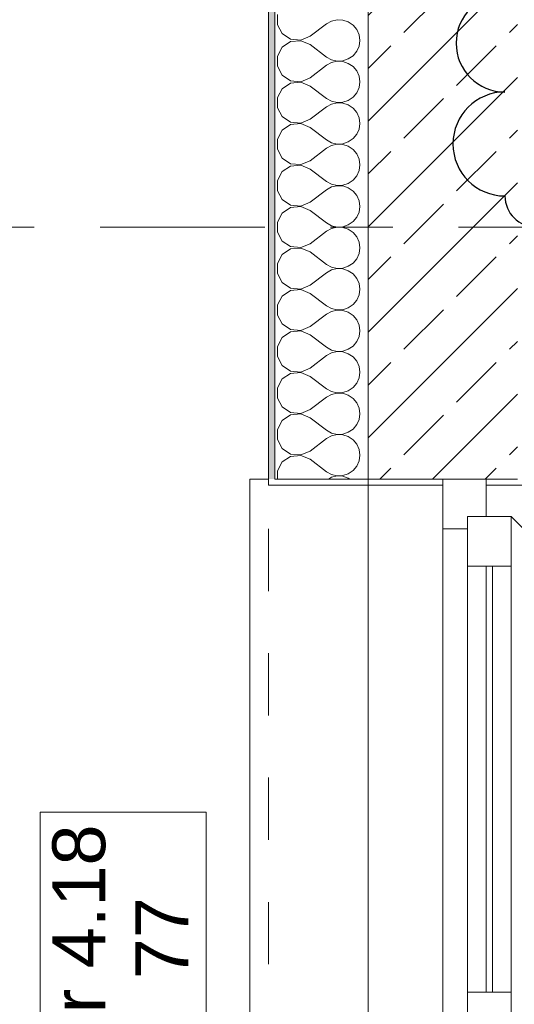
# Model space of a CAD drawing. Header units: metres. Extents: x -3.6 to 90.7, y -11.1 to 18.
# Tile 69 of 256: x -0.6 to 0.2, y 7.1 to 8.6. Entities that reach past the tile are written whole.
import ezdxf

# ---------------------------------------------------------------- set-up
doc = ezdxf.new("R2010")
doc.units = ezdxf.units.M
doc.header["$MEASUREMENT"] = 0
doc.linetypes.add('Strichlinie doppelt', pattern=[0.546806, 0.264583, -0.105833, 0.070556, -0.105833])
doc.linetypes.add('Strichlinie eng', pattern=[0.115, 0.075, -0.04])
for name, color, linetype in [('152 - Bemaßung_ Beschriftung.Ausbau', 7, 'Continuous'), ('209 - Marker.Änderung', 7, 'Continuous'), ('451 - Universal.Achsen Raster', 7, 'Continuous'), ('603 - Struktur.Bodenplatte_ Decke Roh', 7, 'Continuous'), ('604 - Struktur.Wand Aussen', 7, 'Continuous')]:
    doc.layers.add(name, color=color, linetype=linetype)
doc.styles.add('ERSTELLTER_STIL_2', font='txt')
doc.dimstyles.new('ERSTELLTER_STIL__1', dxfattribs={"dimtxt": 0.1, "dimasz": 0.0532, "dimexe": 0.18, "dimexo": 0.0625, "dimgap": 0, "dimtad": 1, "dimzin": 0, "dimdsep": 46, "dimtxsty": 'ERSTELLTER_STIL_2', "dimblk": 'ARROWHEAD_2', "dimblk1": 'ARROWHEAD_2', "dimblk2": 'ARROWHEAD_2', "dimcen": 0.09, "dimse1": 1, "dimse2": 1, "dimclrd": 7, "dimclre": 7, "dimclrt": 7, "dimazin": 0, "dimtfac": 1, "dimtdec": 4, "dimtmove": 0, "dimatfit": 3, "dimfxl": 1, "dimtolj": 1, "dimtzin": 0, "dimarcsym": 0})
doc.dimstyles.new('ERSTELLTER_STIL__2', dxfattribs={"dimtxt": 0.1, "dimasz": 0.0532, "dimexe": 0.18, "dimexo": 0.0625, "dimgap": 0, "dimtad": 1, "dimzin": 0, "dimdsep": 46, "dimtxsty": 'ERSTELLTER_STIL_2', "dimblk": 'ARROWHEAD_2', "dimblk1": 'ARROWHEAD_2', "dimblk2": 'ARROWHEAD_2', "dimcen": 0.09, "dimse1": 1, "dimse2": 1, "dimclrd": 7, "dimclre": 7, "dimclrt": 7, "dimazin": 0, "dimtfac": 1, "dimtdec": 4, "dimtmove": 2, "dimatfit": 3, "dimfxl": 1, "dimtolj": 1, "dimtzin": 0, "dimarcsym": 0})
pattern_1 = [(0, (0, 0), (0, 0.08660254), [0, -0.05]), (0, (0.025, 0.0433), (0, 0.08660254), [0, -0.05])]

# ---------------------------------------------------------------- blocks, each defined once
blk = doc.blocks.new('*X144')
at = {"layer": '604 - Struktur.Wand Aussen', "color": 7, "linetype": 'Continuous', "lineweight": 5}
for p, q in [((-0.1607, 8.6415), (-0.1607, 8.6252)), ((-0.1083, 8.6067), (-0.0817, 8.6267)), ((-0.0736, 8.6311), (-0.0817, 8.6267)), ((-0.0647, 8.6332), (-0.0736, 8.6311)), ((-0.0555, 8.6328), (-0.0647, 8.6332)), ((-0.0468, 8.6298), (-0.0555, 8.6328)), ((-0.0392, 8.6246), (-0.0468, 8.6298)), ((-0.1607, 8.6252), (-0.153, 8.6109)), ((-0.153, 8.6109), (-0.1395, 8.6019)), ((-0.0333, 8.6175), (-0.0392, 8.6246)), ((-0.0296, 8.6091), (-0.0333, 8.6175)), ((-0.1395, 8.5981), (-0.153, 8.5891)), ((-0.1395, 8.6019), (-0.1233, 8.6004)), ((-0.1233, 8.5996), (-0.1395, 8.5981)), ((-0.1233, 8.6004), (-0.1083, 8.6067)), ((-0.1083, 8.5933), (-0.1233, 8.5996)), ((-0.0283, 8.6), (-0.0296, 8.6091)), ((-0.0296, 8.5909), (-0.0283, 8.6)), ((-0.153, 8.5891), (-0.1607, 8.5748)), ((-0.1083, 8.5933), (-0.0817, 8.5733)), ((-0.0392, 8.5754), (-0.0333, 8.5825)), ((-0.0333, 8.5825), (-0.0296, 8.5909)), ((-0.1607, 8.5748), (-0.1607, 8.5585)), ((-0.0817, 8.5733), (-0.0736, 8.5689)), ((-0.0736, 8.5645), (-0.0817, 8.56)), ((-0.0736, 8.5689), (-0.0647, 8.5668)), ((-0.0647, 8.5665), (-0.0736, 8.5645)), ((-0.0647, 8.5668), (-0.0555, 8.5672)), ((-0.0555, 8.5661), (-0.0647, 8.5665)), ((-0.0555, 8.5672), (-0.0468, 8.5702)), ((-0.0468, 8.5631), (-0.0555, 8.5661)), ((-0.0468, 8.5702), (-0.0392, 8.5754)), ((-0.0392, 8.5579), (-0.0468, 8.5631)), ((-0.1607, 8.5585), (-0.153, 8.5442)), ((-0.1083, 8.54), (-0.0817, 8.56)), ((-0.0333, 8.5509), (-0.0392, 8.5579)), ((-0.0296, 8.5424), (-0.0333, 8.5509)), ((-0.153, 8.5442), (-0.1395, 8.5352)), ((-0.1395, 8.5314), (-0.153, 8.5224)), ((-0.1395, 8.5352), (-0.1233, 8.5337)), ((-0.1233, 8.533), (-0.1395, 8.5314)), ((-0.1233, 8.5337), (-0.1083, 8.54)), ((-0.1083, 8.5267), (-0.1233, 8.533)), ((-0.0283, 8.5333), (-0.0296, 8.5424)), ((-0.0296, 8.5242), (-0.0283, 8.5333)), ((-0.153, 8.5224), (-0.1607, 8.5081)), ((-0.1083, 8.5267), (-0.0817, 8.5067)), ((-0.0392, 8.5087), (-0.0333, 8.5158)), ((-0.0333, 8.5158), (-0.0296, 8.5242)), ((-0.1607, 8.5081), (-0.1607, 8.4919)), ((-0.0817, 8.5067), (-0.0736, 8.5022)), ((-0.0736, 8.5022), (-0.0647, 8.5001)), ((-0.0647, 8.4999), (-0.0736, 8.4978)), ((-0.0647, 8.5001), (-0.0555, 8.5006)), ((-0.0555, 8.4994), (-0.0647, 8.4999)), ((-0.0555, 8.5006), (-0.0468, 8.5035)), ((-0.0468, 8.4965), (-0.0555, 8.4994)), ((-0.0468, 8.5035), (-0.0392, 8.5087)), ((-0.1607, 8.4919), (-0.153, 8.4776)), ((-0.1083, 8.4733), (-0.0817, 8.4933)), ((-0.0736, 8.4978), (-0.0817, 8.4933)), ((-0.0392, 8.4913), (-0.0468, 8.4965)), ((-0.0333, 8.4842), (-0.0392, 8.4913)), ((-0.0296, 8.4758), (-0.0333, 8.4842)), ((-0.153, 8.4776), (-0.1395, 8.4686)), ((-0.1395, 8.4686), (-0.1233, 8.467)), ((-0.1233, 8.467), (-0.1083, 8.4733)), ((-0.0283, 8.4667), (-0.0296, 8.4758)), ((-0.153, 8.4558), (-0.1607, 8.4415)), ((-0.1395, 8.4648), (-0.153, 8.4558)), ((-0.1233, 8.4663), (-0.1395, 8.4648)), ((-0.1083, 8.46), (-0.1233, 8.4663)), ((-0.1083, 8.46), (-0.0817, 8.44)), ((-0.0333, 8.4491), (-0.0296, 8.4576)), ((-0.0296, 8.4576), (-0.0283, 8.4667)), ((-0.1607, 8.4415), (-0.1607, 8.4252)), ((-0.0817, 8.44), (-0.0736, 8.4355)), ((-0.0736, 8.4355), (-0.0647, 8.4335)), ((-0.0555, 8.4339), (-0.0468, 8.4369)), ((-0.0468, 8.4369), (-0.0392, 8.4421)), ((-0.0392, 8.4421), (-0.0333, 8.4491)), ((-0.1607, 8.4252), (-0.153, 8.4109)), ((-0.1083, 8.4067), (-0.0817, 8.4267)), ((-0.0736, 8.4311), (-0.0817, 8.4267)), ((-0.0647, 8.4332), (-0.0736, 8.4311)), ((-0.0647, 8.4335), (-0.0555, 8.4339)), ((-0.0555, 8.4328), (-0.0647, 8.4332)), ((-0.0468, 8.4298), (-0.0555, 8.4328)), ((-0.0392, 8.4246), (-0.0468, 8.4298)), ((-0.0333, 8.4175), (-0.0392, 8.4246)), ((-0.153, 8.4109), (-0.1395, 8.4019)), ((-0.1233, 8.4004), (-0.1083, 8.4067)), ((-0.0296, 8.4091), (-0.0333, 8.4175)), ((-0.0283, 8.4), (-0.0296, 8.4091)), ((-0.153, 8.3891), (-0.1607, 8.3748)), ((-0.1395, 8.3981), (-0.153, 8.3891)), ((-0.1395, 8.4019), (-0.1233, 8.4004)), ((-0.1233, 8.3996), (-0.1395, 8.3981)), ((-0.1083, 8.3933), (-0.1233, 8.3996)), ((-0.1083, 8.3933), (-0.0817, 8.3733)), ((-0.0333, 8.3825), (-0.0296, 8.3909)), ((-0.0296, 8.3909), (-0.0283, 8.4)), ((-0.1607, 8.3748), (-0.1607, 8.3585)), ((-0.0817, 8.3733), (-0.0736, 8.3689)), ((-0.0468, 8.3702), (-0.0392, 8.3754)), ((-0.0392, 8.3754), (-0.0333, 8.3825)), ((-0.1607, 8.3585), (-0.153, 8.3442)), ((-0.1083, 8.34), (-0.0817, 8.36)), ((-0.0736, 8.3645), (-0.0817, 8.36)), ((-0.0736, 8.3689), (-0.0647, 8.3668)), ((-0.0647, 8.3665), (-0.0736, 8.3645)), ((-0.0647, 8.3668), (-0.0555, 8.3672)), ((-0.0555, 8.3661), (-0.0647, 8.3665)), ((-0.0555, 8.3672), (-0.0468, 8.3702)), ((-0.0468, 8.3631), (-0.0555, 8.3661)), ((-0.0392, 8.3579), (-0.0468, 8.3631)), ((-0.0333, 8.3509), (-0.0392, 8.3579)), ((-0.153, 8.3442), (-0.1395, 8.3352)), ((-0.0296, 8.3424), (-0.0333, 8.3509)), ((-0.0283, 8.3333), (-0.0296, 8.3424)), ((-0.1395, 8.3314), (-0.153, 8.3224)), ((-0.1395, 8.3352), (-0.1233, 8.3337)), ((-0.1233, 8.333), (-0.1395, 8.3314)), ((-0.1233, 8.3337), (-0.1083, 8.34)), ((-0.1083, 8.3267), (-0.1233, 8.333)), ((-0.1083, 8.3267), (-0.0817, 8.3067)), ((-0.0296, 8.3242), (-0.0283, 8.3333)), ((-0.153, 8.3224), (-0.1607, 8.3081)), ((-0.0392, 8.3087), (-0.0333, 8.3158)), ((-0.0333, 8.3158), (-0.0296, 8.3242)), ((-0.1607, 8.3081), (-0.1607, 8.2919)), ((-0.1083, 8.2733), (-0.0817, 8.2933)), ((-0.0817, 8.3067), (-0.0736, 8.3022)), ((-0.0736, 8.2978), (-0.0817, 8.2933)), ((-0.0736, 8.3022), (-0.0647, 8.3001)), ((-0.0647, 8.2999), (-0.0736, 8.2978)), ((-0.0647, 8.3001), (-0.0555, 8.3006)), ((-0.0555, 8.2994), (-0.0647, 8.2999)), ((-0.0555, 8.3006), (-0.0468, 8.3035)), ((-0.0468, 8.2965), (-0.0555, 8.2994)), ((-0.0468, 8.3035), (-0.0392, 8.3087)), ((-0.0392, 8.2913), (-0.0468, 8.2965)), ((-0.1607, 8.2919), (-0.153, 8.2776)), ((-0.153, 8.2776), (-0.1395, 8.2686)), ((-0.0333, 8.2842), (-0.0392, 8.2913)), ((-0.0296, 8.2758), (-0.0333, 8.2842)), ((-0.1395, 8.2648), (-0.153, 8.2558)), ((-0.1395, 8.2686), (-0.1233, 8.267)), ((-0.1233, 8.2663), (-0.1395, 8.2648)), ((-0.1233, 8.267), (-0.1083, 8.2733)), ((-0.1083, 8.26), (-0.1233, 8.2663)), ((-0.0283, 8.2667), (-0.0296, 8.2758)), ((-0.0296, 8.2576), (-0.0283, 8.2667)), ((-0.153, 8.2558), (-0.1607, 8.2415)), ((-0.1083, 8.26), (-0.0817, 8.24)), ((-0.0392, 8.2421), (-0.0333, 8.2491)), ((-0.0333, 8.2491), (-0.0296, 8.2576)), ((-0.1607, 8.2415), (-0.1607, 8.2252)), ((-0.0817, 8.24), (-0.0736, 8.2355)), ((-0.0736, 8.2311), (-0.0817, 8.2267)), ((-0.0736, 8.2355), (-0.0647, 8.2335)), ((-0.0647, 8.2332), (-0.0736, 8.2311)), ((-0.0647, 8.2335), (-0.0555, 8.2339)), ((-0.0555, 8.2328), (-0.0647, 8.2332)), ((-0.0555, 8.2339), (-0.0468, 8.2369)), ((-0.0468, 8.2298), (-0.0555, 8.2328)), ((-0.0468, 8.2369), (-0.0392, 8.2421)), ((-0.0392, 8.2246), (-0.0468, 8.2298)), ((-0.1607, 8.2252), (-0.153, 8.2109)), ((-0.1083, 8.2067), (-0.0817, 8.2267)), ((-0.0333, 8.2175), (-0.0392, 8.2246)), ((-0.0296, 8.2091), (-0.0333, 8.2175)), ((-0.153, 8.2109), (-0.1395, 8.2019)), ((-0.1395, 8.2019), (-0.1233, 8.2004)), ((-0.1233, 8.1996), (-0.1395, 8.1981)), ((-0.1233, 8.2004), (-0.1083, 8.2067)), ((-0.1083, 8.1933), (-0.1233, 8.1996)), ((-0.0283, 8.2), (-0.0296, 8.2091)), ((-0.0296, 8.1909), (-0.0283, 8.2)), ((-0.153, 8.1891), (-0.1607, 8.1748)), ((-0.1395, 8.1981), (-0.153, 8.1891)), ((-0.1083, 8.1933), (-0.0817, 8.1733)), ((-0.0392, 8.1754), (-0.0333, 8.1825)), ((-0.0333, 8.1825), (-0.0296, 8.1909)), ((-0.1607, 8.1748), (-0.1607, 8.1585)), ((-0.0817, 8.1733), (-0.0736, 8.1689)), ((-0.0736, 8.1689), (-0.0647, 8.1668)), ((-0.0647, 8.1665), (-0.0736, 8.1645)), ((-0.0647, 8.1668), (-0.0555, 8.1672)), ((-0.0555, 8.1661), (-0.0647, 8.1665)), ((-0.0555, 8.1672), (-0.0468, 8.1702)), ((-0.0468, 8.1702), (-0.0392, 8.1754)), ((-0.1607, 8.1585), (-0.153, 8.1442)), ((-0.1083, 8.14), (-0.0817, 8.16)), ((-0.0736, 8.1645), (-0.0817, 8.16)), ((-0.0468, 8.1631), (-0.0555, 8.1661)), ((-0.0392, 8.1579), (-0.0468, 8.1631)), ((-0.0333, 8.1509), (-0.0392, 8.1579)), ((-0.0296, 8.1424), (-0.0333, 8.1509)), ((-0.153, 8.1442), (-0.1395, 8.1352)), ((-0.1395, 8.1352), (-0.1233, 8.1337)), ((-0.1233, 8.1337), (-0.1083, 8.14)), ((-0.0283, 8.1333), (-0.0296, 8.1424)), ((-0.153, 8.1224), (-0.1607, 8.1081)), ((-0.1395, 8.1314), (-0.153, 8.1224)), ((-0.1233, 8.133), (-0.1395, 8.1314)), ((-0.1083, 8.1267), (-0.1233, 8.133)), ((-0.1083, 8.1267), (-0.0817, 8.1067)), ((-0.0333, 8.1158), (-0.0296, 8.1242)), ((-0.0296, 8.1242), (-0.0283, 8.1333)), ((-0.1607, 8.1081), (-0.1607, 8.0919)), ((-0.0817, 8.1067), (-0.0736, 8.1022)), ((-0.0555, 8.1006), (-0.0468, 8.1035)), ((-0.0468, 8.1035), (-0.0392, 8.1087)), ((-0.0392, 8.1087), (-0.0333, 8.1158)), ((-0.1607, 8.0919), (-0.153, 8.0776)), ((-0.1083, 8.0733), (-0.0817, 8.0933)), ((-0.0736, 8.0978), (-0.0817, 8.0933)), ((-0.0736, 8.1022), (-0.0647, 8.1001)), ((-0.0647, 8.0999), (-0.0736, 8.0978)), ((-0.0647, 8.1001), (-0.0555, 8.1006)), ((-0.0555, 8.0994), (-0.0647, 8.0999)), ((-0.0468, 8.0965), (-0.0555, 8.0994)), ((-0.0392, 8.0913), (-0.0468, 8.0965)), ((-0.0333, 8.0842), (-0.0392, 8.0913)), ((-0.153, 8.0776), (-0.1395, 8.0686)), ((-0.1233, 8.067), (-0.1083, 8.0733)), ((-0.0296, 8.0758), (-0.0333, 8.0842)), ((-0.0283, 8.0667), (-0.0296, 8.0758)), ((-0.153, 8.0558), (-0.1607, 8.0415)), ((-0.1395, 8.0648), (-0.153, 8.0558)), ((-0.1395, 8.0686), (-0.1233, 8.067)), ((-0.1233, 8.0663), (-0.1395, 8.0648)), ((-0.1083, 8.06), (-0.1233, 8.0663)), ((-0.1083, 8.06), (-0.0817, 8.04)), ((-0.0333, 8.0491), (-0.0296, 8.0576)), ((-0.0296, 8.0576), (-0.0283, 8.0667)), ((-0.1607, 8.0415), (-0.1607, 8.0252)), ((-0.0817, 8.04), (-0.0736, 8.0355)), ((-0.0468, 8.0369), (-0.0392, 8.0421)), ((-0.0392, 8.0421), (-0.0333, 8.0491)), ((-0.1607, 8.0252), (-0.153, 8.0109)), ((-0.1083, 8.0067), (-0.0817, 8.0267)), ((-0.0736, 8.0311), (-0.0817, 8.0267)), ((-0.0736, 8.0355), (-0.0647, 8.0335)), ((-0.0647, 8.0332), (-0.0736, 8.0311)), ((-0.0647, 8.0335), (-0.0555, 8.0339)), ((-0.0555, 8.0328), (-0.0647, 8.0332)), ((-0.0555, 8.0339), (-0.0468, 8.0369)), ((-0.0468, 8.0298), (-0.0555, 8.0328)), ((-0.0392, 8.0246), (-0.0468, 8.0298)), ((-0.0333, 8.0175), (-0.0392, 8.0246)), ((-0.153, 8.0109), (-0.1395, 8.0019)), ((-0.0296, 8.0091), (-0.0333, 8.0175)), ((-0.0283, 8), (-0.0296, 8.0091)), ((-0.1395, 7.9981), (-0.153, 7.9891)), ((-0.1395, 8.0019), (-0.1233, 8.0004)), ((-0.1233, 7.9996), (-0.1395, 7.9981)), ((-0.1233, 8.0004), (-0.1083, 8.0067)), ((-0.1083, 7.9933), (-0.1233, 7.9996)), ((-0.1083, 7.9933), (-0.0817, 7.9733)), ((-0.0296, 7.9909), (-0.0283, 8)), ((-0.153, 7.9891), (-0.1607, 7.9748)), ((-0.0392, 7.9754), (-0.0333, 7.9825)), ((-0.0333, 7.9825), (-0.0296, 7.9909)), ((-0.1607, 7.9748), (-0.1607, 7.9585)), ((-0.0817, 7.9733), (-0.0736, 7.9689)), ((-0.0736, 7.9645), (-0.0817, 7.96)), ((-0.0736, 7.9689), (-0.0647, 7.9668)), ((-0.0647, 7.9665), (-0.0736, 7.9645)), ((-0.0647, 7.9668), (-0.0555, 7.9672)), ((-0.0555, 7.9661), (-0.0647, 7.9665)), ((-0.0555, 7.9672), (-0.0468, 7.9702)), ((-0.0468, 7.9631), (-0.0555, 7.9661)), ((-0.0468, 7.9702), (-0.0392, 7.9754)), ((-0.0392, 7.9579), (-0.0468, 7.9631)), ((-0.1607, 7.9585), (-0.153, 7.9442)), ((-0.1083, 7.94), (-0.0817, 7.96)), ((-0.0333, 7.9509), (-0.0392, 7.9579)), ((-0.0296, 7.9424), (-0.0333, 7.9509)), ((-0.153, 7.9442), (-0.1395, 7.9352)), ((-0.1395, 7.9314), (-0.153, 7.9224)), ((-0.1395, 7.9352), (-0.1233, 7.9337)), ((-0.1233, 7.933), (-0.1395, 7.9314)), ((-0.1233, 7.9337), (-0.1083, 7.94)), ((-0.1083, 7.9267), (-0.1233, 7.933)), ((-0.0283, 7.9333), (-0.0296, 7.9424)), ((-0.0296, 7.9242), (-0.0283, 7.9333)), ((-0.153, 7.9224), (-0.1607, 7.9081)), ((-0.1083, 7.9267), (-0.0817, 7.9067)), ((-0.0392, 7.9087), (-0.0333, 7.9158)), ((-0.0333, 7.9158), (-0.0296, 7.9242)), ((-0.1607, 7.9081), (-0.1607, 7.895)), ((-0.0817, 7.9067), (-0.0736, 7.9022)), ((-0.0736, 7.8978), (-0.0787, 7.895)), ((-0.0736, 7.9022), (-0.0647, 7.9001)), ((-0.0647, 7.8999), (-0.0736, 7.8978)), ((-0.0647, 7.9001), (-0.0555, 7.9006)), ((-0.0555, 7.8994), (-0.0647, 7.8999)), ((-0.0555, 7.9006), (-0.0468, 7.9035)), ((-0.0468, 7.8965), (-0.0555, 7.8994)), ((-0.0468, 7.9035), (-0.0392, 7.9087)), ((-0.0446, 7.895), (-0.0468, 7.8965))]:
    blk.add_line(p, q, dxfattribs=at)
blk = doc.blocks.new('*D349')
at = {"layer": '152 - Bemaßung_ Beschriftung.Ausbau', "color": 7, "linetype": 'Continuous', "lineweight": 5}
for p, q in [((-1.21, 7.9152), (-1.14, 7.8748)), ((-1.1225, 7.895), (-1.2275, 7.895)), ((-1.175, 6.105), (-1.175, 7.895)), ((-1.21, 6.1252), (-1.14, 6.0848)), ((-1.1225, 6.105), (-1.2275, 6.105))]:
    blk.add_line(p, q, dxfattribs=at)
at = {"layer": '152 - Bemaßung_ Beschriftung.Ausbau', "color": 7, "lineweight": 5, "char_height": 0.1, "attachment_point": 7, "rotation": 90, "style": 'ERSTELLTER_STIL_2'}
for s, insert in [('\\A1;{\\pql;\\fArial|b0|i0|c0|p38;1,79}', (-1.195, 6.867)), ('\\A1;{\\pql;\\fArial|b0|i0|c0|p38;2,01}', (-1.055, 6.867))]:
    blk.add_mtext(s, dxfattribs=dict(at, insert=insert))
blk = doc.blocks.new('ARROWHEAD_2')
at = {"color": 0, "linetype": 'Continuous', "lineweight": 0}
for p, q in [((-0.378, -0.655), (0.378, 0.655)), ((0, 0), (-1, 0))]:
    blk.add_line(p, q, dxfattribs=at)
blk = doc.blocks.new('*D350')
at = {"layer": '152 - Bemaßung_ Beschriftung.Ausbau', "color": 7, "linetype": 'Continuous', "lineweight": 5}
for p, q in [((-1.21, 13.7152), (-1.14, 13.6748)), ((-1.1225, 13.695), (-1.2275, 13.695)), ((-1.175, 7.895), (-1.175, 13.695)), ((-1.21, 7.9152), (-1.14, 7.8748)), ((-1.1225, 7.895), (-1.2275, 7.895))]:
    blk.add_line(p, q, dxfattribs=at)
at = {"layer": '152 - Bemaßung_ Beschriftung.Ausbau', "color": 7, "lineweight": 5, "insert": (-1.195, 10.662), "char_height": 0.1, "attachment_point": 7, "rotation": 90, "style": 'ERSTELLTER_STIL_2'}
blk.add_mtext('\\A1;{\\pql;\\fArial|b0|i0|c0|p38;5,80}', dxfattribs=at)
blk = doc.blocks.new('*D357')
at = {"layer": '152 - Bemaßung_ Beschriftung.Ausbau', "color": 7, "linetype": 'Continuous', "lineweight": 5}
for p, q in [((-1.71, 8.1252), (-1.64, 8.0848)), ((-1.6225, 8.105), (-1.7275, 8.105)), ((-1.675, 5.925), (-1.675, 8.105)), ((-1.71, 5.9452), (-1.64, 5.9048)), ((-1.6225, 5.925), (-1.7275, 5.925))]:
    blk.add_line(p, q, dxfattribs=at)
at = {"layer": '152 - Bemaßung_ Beschriftung.Ausbau', "color": 7, "lineweight": 5, "char_height": 0.1, "attachment_point": 7, "rotation": 90, "style": 'ERSTELLTER_STIL_2'}
for s, insert in [('\\A1;{\\pql;\\fArial|b0|i0|c0|p38;14\\fArial|b0|i0|c0|p38;\\A1{\\H.66x;\\S5^  ;}}', (-1.6834, 8.0936)), ('\\A1;{\\pql;\\fArial|b0|i0|c0|p38;2,18}', (-1.695, 6.882))]:
    blk.add_mtext(s, dxfattribs=dict(at, insert=insert))
blk = doc.blocks.new('*D358')
at = {"layer": '152 - Bemaßung_ Beschriftung.Ausbau', "color": 7, "linetype": 'Continuous', "lineweight": 5}
for p, q in [((-1.71, 8.2702), (-1.64, 8.2298)), ((-1.6225, 8.25), (-1.7275, 8.25)), ((-1.675, 8.105), (-1.675, 8.25)), ((-1.71, 8.1252), (-1.64, 8.0848)), ((-1.6225, 8.105), (-1.7275, 8.105))]:
    blk.add_line(p, q, dxfattribs=at)
blk = doc.blocks.new('*D359')
at = {"layer": '152 - Bemaßung_ Beschriftung.Ausbau', "color": 7, "linetype": 'Continuous', "lineweight": 5}
for p, q in [((-1.71, 13.4752), (-1.64, 13.4348)), ((-1.6225, 13.455), (-1.7275, 13.455)), ((-1.675, 8.25), (-1.675, 13.455)), ((-1.71, 8.2702), (-1.64, 8.2298)), ((-1.6225, 8.25), (-1.7275, 8.25))]:
    blk.add_line(p, q, dxfattribs=at)
at = {"layer": '152 - Bemaßung_ Beschriftung.Ausbau', "color": 7, "lineweight": 5, "insert": (-1.6756, 10.6944), "char_height": 0.1, "attachment_point": 7, "rotation": 90, "style": 'ERSTELLTER_STIL_2'}
blk.add_mtext('\\A1;{\\pql;\\fArial|b0|i0|c0|p38;5,20\\fArial|b0|i0|c0|p38;\\A1{\\H.66x;\\S5^  ;}}', dxfattribs=at)
blk = doc.blocks.new('*D368')
at = {"layer": '152 - Bemaßung_ Beschriftung.Ausbau', "color": 7, "linetype": 'Continuous', "lineweight": 5}
for p, q in [((-2.21, 8.1202), (-2.14, 8.0798)), ((-2.1225, 8.1), (-2.2275, 8.1)), ((-2.175, 6), (-2.175, 8.1)), ((-2.21, 6.0202), (-2.14, 5.9798)), ((-2.1225, 6), (-2.2275, 6))]:
    blk.add_line(p, q, dxfattribs=at)
at = {"layer": '152 - Bemaßung_ Beschriftung.Ausbau', "color": 7, "lineweight": 5, "insert": (-2.195, 6.917), "char_height": 0.1, "attachment_point": 7, "rotation": 90, "style": 'ERSTELLTER_STIL_2'}
blk.add_mtext('\\A1;{\\pql;\\fArial|b0|i0|c0|p38;2,10}', dxfattribs=at)
blk = doc.blocks.new('*D369')
at = {"layer": '152 - Bemaßung_ Beschriftung.Ausbau', "color": 7, "linetype": 'Continuous', "lineweight": 5}
for p, q in [((-2.21, 8.5202), (-2.14, 8.4798)), ((-2.1225, 8.5), (-2.2275, 8.5)), ((-2.175, 8.1), (-2.175, 8.5)), ((-2.21, 8.1202), (-2.14, 8.0798)), ((-2.1225, 8.1), (-2.2275, 8.1))]:
    blk.add_line(p, q, dxfattribs=at)
at = {"layer": '152 - Bemaßung_ Beschriftung.Ausbau', "color": 7, "lineweight": 5, "insert": (-2.195, 8.2241), "char_height": 0.1, "attachment_point": 7, "rotation": 90, "style": 'ERSTELLTER_STIL_2'}
blk.add_mtext('\\A1;{\\pql;\\fArial|b0|i0|c0|p38;40}', dxfattribs=at)
blk = doc.blocks.new('*D370')
at = {"layer": '152 - Bemaßung_ Beschriftung.Ausbau', "color": 7, "linetype": 'Continuous', "lineweight": 5}
for p, q in [((-2.21, 13.0202), (-2.14, 12.9798)), ((-2.1225, 13), (-2.2275, 13)), ((-2.175, 8.5), (-2.175, 13)), ((-2.21, 8.5202), (-2.14, 8.4798)), ((-2.1225, 8.5), (-2.2275, 8.5))]:
    blk.add_line(p, q, dxfattribs=at)
at = {"layer": '152 - Bemaßung_ Beschriftung.Ausbau', "color": 7, "lineweight": 5, "insert": (-2.195, 10.617), "char_height": 0.1, "attachment_point": 7, "rotation": 90, "style": 'ERSTELLTER_STIL_2'}
blk.add_mtext('\\A1;{\\pql;\\fArial|b0|i0|c0|p38;4,50}', dxfattribs=at)
blk = doc.blocks.new('*D375')
at = {"layer": '152 - Bemaßung_ Beschriftung.Ausbau', "color": 7, "linetype": 'Continuous', "lineweight": 5}
for p, q in [((-2.64, 13.8248), (-2.71, 13.8652)), ((-2.675, 13.845), (-2.675, 13.8792)), ((-2.6225, 13.845), (-2.7275, 13.845)), ((-2.675, -0.145), (-2.675, 13.845)), ((-2.71, -0.1248), (-2.64, -0.1652)), ((-2.6225, -0.145), (-2.7275, -0.145)), ((-2.675, -0.1792), (-2.675, -0.145))]:
    blk.add_line(p, q, dxfattribs=at)
at = {"layer": '152 - Bemaßung_ Beschriftung.Ausbau', "color": 7, "lineweight": 5, "insert": (-2.695, 6.679), "char_height": 0.1, "attachment_point": 7, "rotation": 90, "style": 'ERSTELLTER_STIL_2'}
blk.add_mtext('\\A1;{\\pql;\\fArial|b0|i0|c0|p38;13,99}', dxfattribs=at)

msp = doc.modelspace()

# ---------------------------------------------------------------- hatches: boundary and pattern name
at = {"layer": '604 - Struktur.Wand Aussen', "linetype": 'Continuous', "lineweight": 0, "true_color": 0x000000}
h = msp.add_hatch(dxfattribs=at)
h.set_pattern_fill('Verputz_0001', color=18, style=0, pattern_type=2)
h.set_pattern_definition(pattern_1)
h.paths.add_polyline_path([(-0.175, 13.845), (-0.175, 7.895), (-0.165, 7.895), (-0.165, 13.845)])
h = msp.add_hatch(dxfattribs=at)
h.set_pattern_fill('Beton__Stahlbeton_0001', color=18, style=0, pattern_type=2)
h.set_pattern_definition([(45, (0, 0), (-0.0848528, 0.0848528), []), (45, (-0.04243, 0.04243), (-0.0848528, 0.0848528), [0.09, -0.03])])
h.paths.add_polyline_path([(-0.015, 13.455), (-0.015, 7.895), (0.105, 7.895), (0.175, 7.895), (0.225, 7.895), (0.225, 13.455)])
h = msp.add_hatch(dxfattribs=at)
h.set_pattern_fill('Verputz_0001', color=18, style=0, pattern_type=2)
h.set_pattern_definition(pattern_1)
h.paths.add_polyline_path([(-0.175, 7.885), (0.105, 7.885), (0.105, 7.895), (-0.165, 7.895), (-0.175, 7.895)])
h = msp.add_hatch(dxfattribs=at)
h.set_pattern_fill('Gips_0001', color=18, style=0, pattern_type=2)
h.set_pattern_definition([(45, (0, 0), (-0.01767767, 0.01767767), [0, -0.025])])
h.paths.add_polyline_path([(0.235, 7.895), (0.225, 7.895), (0.175, 7.895), (0.175, 7.885), (0.235, 7.885)])

# ---------------------------------------------------------------- linework, layer by layer
at = {"layer": '209 - Marker.Änderung', "color": 1, "linetype": 'Continuous', "lineweight": 25}
for centre, radius, start, end in [((0.205, 8.5956), 0.0785, 90, 270), ((0.205, 8.4336), 0.0836, 90, 270), ((0.255, 8.35), 0.05, 180, 0)]:
    msp.add_arc(centre, radius, start, end, dxfattribs=at)
msp.add_point((0.205, 8.35), dxfattribs=at)
at = {"layer": '451 - Universal.Achsen Raster', "color": 160, "linetype": 'Strichlinie doppelt', "lineweight": 9, "true_color": 0x3232ff}
msp.add_line((64.935, 8.3), (-3.175, 8.3), dxfattribs=at)
at = {"layer": '603 - Struktur.Bodenplatte_ Decke Roh', "color": 7, "linetype": 'Continuous', "lineweight": 18, "flags": 128}
msp.add_lwpolyline([(47.48, 13.695), (14.78, 13.695), (14.78, 13.455), (14.78, 13), (14.84, 13), (14.84, 8.585), (13.03, 8.585), (13.03, 8.725), (11.41, 8.725), (11.41, 13), (11.48, 13), (11.48, 13.455), (11.48, 13.695), (-0.015, 13.695), (-0.015, 0.005), (62.275, 0.005)], dxfattribs=at)
at = {"layer": '604 - Struktur.Wand Aussen', "color": 7, "linetype": 'Continuous', "lineweight": 5}
for p, q in [((-0.165, 13.705), (-0.165, 7.895)), ((-0.175, 7.895), (-0.175, 7.885)), ((-0.175, 7.895), (-0.175, 7.885)), ((0.105, 7.885), (-0.175, 7.885)), ((0.105, 7.885), (-0.175, 7.885)), ((-0.165, 7.895), (0.105, 7.895)), ((0.105, 7.895), (0.105, 7.885)), ((0.175, 7.895), (0.175, 7.885)), ((0.175, 7.885), (0.235, 7.885)), ((0.175, 7.885), (0.235, 7.885))]:
    msp.add_line(p, q, dxfattribs=at)
at = {"layer": '604 - Struktur.Wand Aussen', "color": 7, "linetype": 'Continuous', "lineweight": 13}
for p, q in [((-0.015, 13.455), (-0.015, 7.895)), ((0.105, 7.895), (0.175, 7.895)), ((0.105, 7.895), (0.105, 7.815)), ((0.105, 7.895), (0.175, 7.895)), ((0.105, 7.895), (0.175, 7.895)), ((0.225, 7.895), (0.175, 7.895)), ((0.175, 7.835), (0.175, 7.895)), ((0.145, 7.815), (0.145, 7.835)), ((0.145, 7.835), (0.175, 7.835)), ((0.215, 7.835), (0.145, 7.835)), ((0.145, 7.835), (0.145, 7.755)), ((0.215, 7.755), (0.215, 7.835)), ((0.105, 7.815), (0.105, 6.185)), ((0.105, 7.815), (0.145, 7.815)), ((0.145, 7.755), (0.145, 7.07)), ((0.145, 7.755), (0.215, 7.755)), ((0.175, 7.755), (0.175, 7.07)), ((0.185, 7.07), (0.185, 7.755)), ((0.215, 7.07), (0.215, 7.755)), ((0.215, 7.07), (0.145, 7.07)), ((0.145, 7.07), (0.145, 7.01)), ((0.215, 6.99), (0.215, 7.07))]:
    msp.add_line(p, q, dxfattribs=at)
at = {"layer": '604 - Struktur.Wand Aussen', "color": 7, "linetype": 'Continuous', "lineweight": 9}
for p, q in [((-0.205, 6.105), (-0.205, 7.895)), ((-0.205, 7.895), (-0.175, 7.895)), ((0.215, 7.835), (0.7984, 7.2516))]:
    msp.add_line(p, q, dxfattribs=at)
at = {"layer": '604 - Struktur.Wand Aussen', "color": 7, "linetype": 'Strichlinie eng', "lineweight": 9}
msp.add_line((-0.175, 6.115), (-0.175, 7.885), dxfattribs=at)
at = {"layer": '604 - Struktur.Wand Aussen', "color": 7, "linetype": 'Continuous', "lineweight": 5, "flags": 128}
msp.add_lwpolyline([(-0.175, 13.845), (-0.175, 7.895)], dxfattribs=at)
at = {"layer": '604 - Struktur.Wand Aussen', "color": 7, "linetype": 'Continuous', "lineweight": 9, "flags": 128}
msp.add_lwpolyline([(-0.275, 6.6406), (-0.275, 7.3594), (-0.4086, 7.3594), (-0.5421, 7.3594), (-0.5421, 6.6406), (-0.4086, 6.6406)], close=True, dxfattribs=at)
at = {"layer": '604 - Struktur.Wand Aussen', "color": 7, "linetype": 'Continuous', "lineweight": 9}
msp.add_arc((0.215, 7.835), 0.825, 270, 315, dxfattribs=at)

# ---------------------------------------------------------------- block references
at = {"layer": '604 - Struktur.Wand Aussen', "color": 7, "lineweight": 18}
msp.add_blockref('*X144', (0, 0), dxfattribs=at)

# ---------------------------------------------------------------- texts
at = {"layer": '604 - Struktur.Wand Aussen', "color": 7, "lineweight": 9, "char_height": 0.085, "rotation": 90, "style": 'ERSTELLTER_STIL_2'}
for s, insert, attachment_point in [('\\A1;{\\pql;\\pt0,0.05;\\fArial|b0|i0|c0|p38;77\\fArial|b0|i0|c0|p38;\\A1{\\H.66x;\\S^  ;}\\fArial|b0|i0|c0|p38;\\fArial|b0|i0|c0|p38;\\A1{\\H.66x;\\S^  ;}}', (-0.3891, 7.0909), 1), ('\\A1;{\\pql;\\pt0;\\fArial|b0|i0|c0|p38;Fenster 4.18}', (-0.4363, 6.6732), 7), ('\\A1;{\\pql;\\pt0;\\fArial|b0|i0|c0|p38;}', (-0.4086, 7.2199), 1)]:
    msp.add_mtext(s, dxfattribs=dict(at, insert=insert, attachment_point=attachment_point))

# ---------------------------------------------------------------- dimensions: what is measured, and where the dimension line sits
at = {"layer": '152 - Bemaßung_ Beschriftung.Ausbau', "color": 7, "linetype": 'Continuous', "lineweight": 5}
for base, p1, p2, dimstyle, picture, middle in [((-2.675, 13.845), (-0.165, -0.145), (-0.165, 13.845), 'ERSTELLTER_STIL__1', '*D375', (-2.745, 6.847)), ((-1.175, 13.695), (0.105, 7.895), (-0.015, 13.695), 'ERSTELLTER_STIL__1', '*D350', (-1.245, 10.7919)), ((-1.675, 13.455), (2.3649819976, 8.25), (0.225, 13.455), 'ERSTELLTER_STIL__1', '*D359', (-1.7450000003, 10.9593704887)), ((-2.175, 13), (0.68, 8.5), (0.68, 13), 'ERSTELLTER_STIL__1', '*D370', (-2.245, 10.7468)), ((-1.675, 8.105), (4.135, 5.925), (2.445, 8.105), 'ERSTELLTER_STIL__1', '*D357', (-1.745, 7.0119)), ((-2.175, 8.5), (0.68, 8.1), (0.68, 8.5), 'ERSTELLTER_STIL__1', '*D369', (-2.245, 8.3003)), ((-1.675, 8.25), (2.4449819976, 8.105), (2.3649819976, 8.25), 'ERSTELLTER_STIL__2', '*D358', (-1.7345000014, 8.3048537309)), ((-2.175, 8.1), (0.68, 6), (0.68, 8.1), 'ERSTELLTER_STIL__1', '*D368', (-2.245, 7.0468)), ((-1.175, 7.895), (0.105, 6.105), (0.105, 7.895), 'ERSTELLTER_STIL__1', '*D349', (-1.245, 6.9969))]:
    dim = msp.add_linear_dim(base=base, p1=p1, p2=p2, angle=90, dimstyle=dimstyle, dxfattribs=at)
    dim.commit()
    dim.dimension.update_dxf_attribs({"geometry": picture, "text_midpoint": middle, "dimtype": 160, "text_rotation": 90})

doc.saveas('drawing.dxf')
